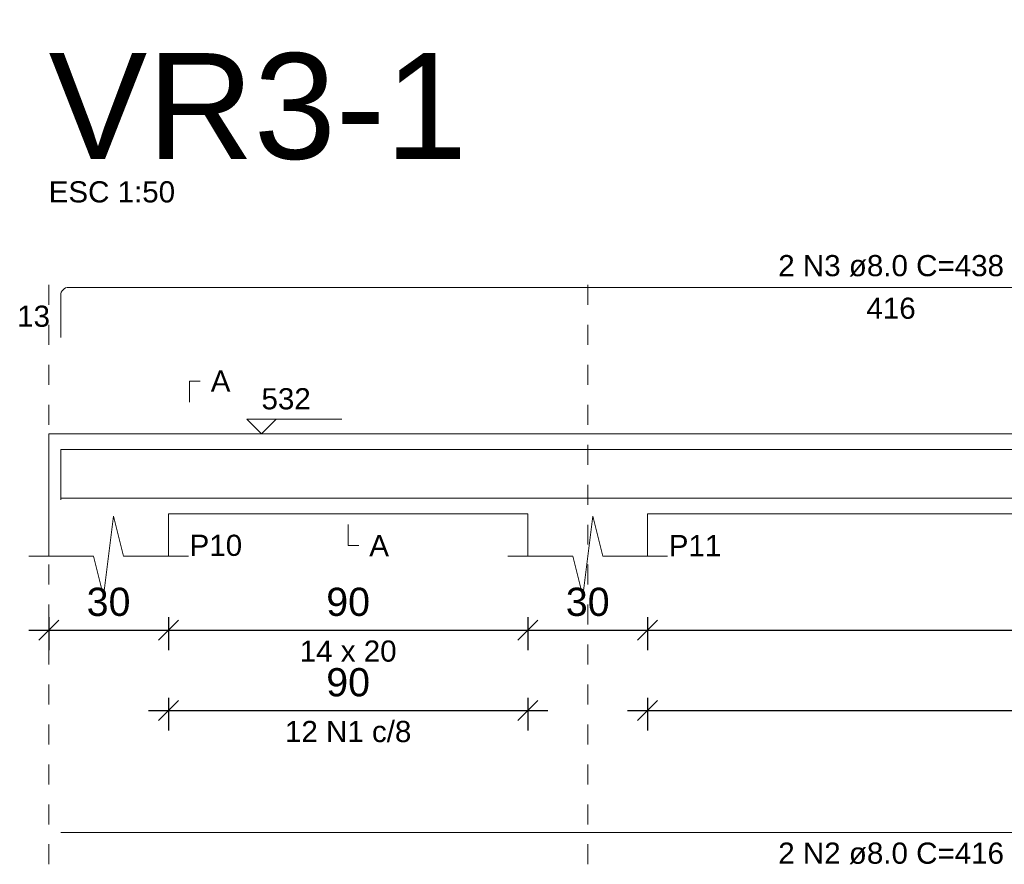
# Model space of a CAD drawing. Header units: millimetres. Extents: x 337 to 526, y -381 to -65.
# Tile 18 of 104: x 387.5 to 392.43, y -364.29 to -360.06. Entities that reach past the tile are written whole.
import ezdxf

# ---------------------------------------------------------------- set-up
doc = ezdxf.new("R2010")
doc.units = ezdxf.units.MM
doc.header["$MEASUREMENT"] = 0
doc.linetypes.add('Dashed', pattern=[0.75, 0.5, -0.25])
doc.layers.get('0').update_dxf_attribs({"lineweight": 5})
for name, color, linetype, lineweight in [('Descrição da armadura', 7, 'Continuous', 5), ('DT-Barras na forma', 1, 'Continuous', 20), ('DT-Barras rebatidas', 1, 'Continuous', 20), ('DT-Cotas', 7, 'Continuous', 5), ('DT-Forma', 5, 'Continuous', 5), ('DT-Pontilhado', 7, 'Dashed', 5), ('DT-Textos', 7, 'Continuous', 5), ('DT-Título', 102, 'Continuous', 20), ('Textos armaduras', 7, 'Continuous', 5)]:
    doc.layers.add(name, color=color, linetype=linetype, lineweight=lineweight)
doc.styles.add('Arial', font='arial.ttf')
doc.dimstyles.new('UM_50.000000', dxfattribs={"dimtxt": 0.18, "dimasz": 0.1, "dimexe": 0.1, "dimexo": 0.2, "dimgap": 0, "dimtad": 1, "dimtih": 1, "dimtoh": 1, "dimdec": 1, "dimlfac": 50, "dimzin": 0, "dimdsep": 46, "dimtxsty": 'Standard', "dimcen": 0.09, "dimdle": 0.1, "dimadec": 1, "dimazin": 2, "dimtfac": 1, "dimtdec": 4, "dimtofl": 0, "dimtmove": 0, "dimatfit": 3, "dimfxl": 1, "dimtolj": 1, "dimarcsym": 0})

# ---------------------------------------------------------------- blocks, each defined once
blk = doc.blocks.new('_Oblique')
at = {"color": 0, "linetype": 'ByBlock', "lineweight": -2}
blk.add_line((-0.5, -0.5), (0.5, 0.5), dxfattribs=at)
blk = doc.blocks.new('*D597')
at = {"layer": 'Defpoints', "color": 0, "transparency": 16777216}
for p in [(387.6412, -362.8491), (388.2412, -362.8491), (388.2412, -363.1139)]:
    blk.add_point(p, dxfattribs=at)
at = {"layer": 'DT-Cotas', "color": 0, "lineweight": -2, "transparency": 16777216}
for p, q in [((387.6412, -363.0491), (387.6412, -363.2139)), ((388.2412, -363.0491), (388.2412, -363.2139)), ((387.5412, -363.1139), (388.3412, -363.1139))]:
    blk.add_line(p, q, dxfattribs=at)
at = {"layer": 'DT-Cotas', "color": 0, "lineweight": -2, "transparency": 16777216, "xscale": 0.1, "yscale": 0.1, "zscale": 0.1, "rotation": 180}
blk.add_blockref('_Oblique', (387.6412, -363.1139), dxfattribs=at)
at = {"layer": 'DT-Cotas', "color": 0, "lineweight": -2, "transparency": 16777216, "xscale": 0.1, "yscale": 0.1, "zscale": 0.1}
blk.add_blockref('_Oblique', (388.2412, -363.1139), dxfattribs=at)
at = {"layer": 'DT-Cotas', "color": 7, "transparency": 16777216, "insert": (387.9412, -362.9727), "char_height": 0.1412, "attachment_point": 5, "rotation": 0.0057, "style": 'Arial'}
blk.add_mtext('\\A1;30', dxfattribs=at)
blk = doc.blocks.new('*D598')
at = {"layer": 'Defpoints', "color": 0, "transparency": 16777216}
for p in [(388.2412, -362.8491), (390.0414, -362.8491), (390.0414, -363.1139)]:
    blk.add_point(p, dxfattribs=at)
at = {"layer": 'DT-Cotas', "color": 0, "lineweight": -2, "transparency": 16777216}
for p, q in [((388.2412, -363.0491), (388.2412, -363.2139)), ((390.0414, -363.0491), (390.0414, -363.2139)), ((388.1412, -363.1139), (390.1414, -363.1139))]:
    blk.add_line(p, q, dxfattribs=at)
at = {"layer": 'DT-Cotas', "color": 0, "lineweight": -2, "transparency": 16777216, "xscale": 0.1, "yscale": 0.1, "zscale": 0.1, "rotation": 180}
blk.add_blockref('_Oblique', (388.2412, -363.1139), dxfattribs=at)
at = {"layer": 'DT-Cotas', "color": 0, "lineweight": -2, "transparency": 16777216, "xscale": 0.1, "yscale": 0.1, "zscale": 0.1}
blk.add_blockref('_Oblique', (390.0414, -363.1139), dxfattribs=at)
at = {"layer": 'DT-Cotas', "color": 7, "transparency": 16777216, "insert": (389.1413, -362.9727), "char_height": 0.1412, "attachment_point": 5, "rotation": 0.0057, "style": 'Arial'}
blk.add_mtext('\\A1;90', dxfattribs=at)
blk = doc.blocks.new('*D599')
at = {"layer": 'Defpoints', "color": 0, "transparency": 16777216}
for p in [(390.0414, -362.8491), (390.6414, -362.8491), (390.6414, -363.1139)]:
    blk.add_point(p, dxfattribs=at)
at = {"layer": 'DT-Cotas', "color": 0, "lineweight": -2, "transparency": 16777216}
for p, q in [((390.0414, -363.0491), (390.0414, -363.2139)), ((390.6414, -363.0491), (390.6414, -363.2139)), ((389.9414, -363.1139), (390.7414, -363.1139))]:
    blk.add_line(p, q, dxfattribs=at)
at = {"layer": 'DT-Cotas', "color": 0, "lineweight": -2, "transparency": 16777216, "xscale": 0.1, "yscale": 0.1, "zscale": 0.1, "rotation": 180}
blk.add_blockref('_Oblique', (390.0414, -363.1139), dxfattribs=at)
at = {"layer": 'DT-Cotas', "color": 0, "lineweight": -2, "transparency": 16777216, "xscale": 0.1, "yscale": 0.1, "zscale": 0.1}
blk.add_blockref('_Oblique', (390.6414, -363.1139), dxfattribs=at)
at = {"layer": 'DT-Cotas', "color": 7, "transparency": 16777216, "insert": (390.3414, -362.9727), "char_height": 0.1412, "attachment_point": 5, "rotation": 0.0057, "style": 'Arial'}
blk.add_mtext('\\A1;30', dxfattribs=at)
blk = doc.blocks.new('*D600')
at = {"layer": 'Defpoints', "color": 0, "transparency": 16777216}
for p in [(390.6414, -362.8491), (395.4812, -362.8491), (395.4812, -363.1139)]:
    blk.add_point(p, dxfattribs=at)
at = {"layer": 'DT-Cotas', "color": 0, "lineweight": -2, "transparency": 16777216}
for p, q in [((390.6414, -363.0491), (390.6414, -363.2139)), ((395.4812, -363.0491), (395.4812, -363.2139)), ((390.5414, -363.1139), (395.5812, -363.1139))]:
    blk.add_line(p, q, dxfattribs=at)
at = {"layer": 'DT-Cotas', "color": 0, "lineweight": -2, "transparency": 16777216, "xscale": 0.1, "yscale": 0.1, "zscale": 0.1, "rotation": 180}
blk.add_blockref('_Oblique', (390.6414, -363.1139), dxfattribs=at)
at = {"layer": 'DT-Cotas', "color": 0, "lineweight": -2, "transparency": 16777216, "xscale": 0.1, "yscale": 0.1, "zscale": 0.1}
blk.add_blockref('_Oblique', (395.4812, -363.1139), dxfattribs=at)
at = {"layer": 'DT-Cotas', "color": 7, "transparency": 16777216, "insert": (393.0613, -362.9727), "char_height": 0.1412, "attachment_point": 5, "rotation": 0.0057, "style": 'Arial'}
blk.add_mtext('\\A1;242', dxfattribs=at)
blk = doc.blocks.new('*D602')
at = {"layer": 'Defpoints', "color": 0, "transparency": 16777216}
for p in [(388.2412, -363.2516), (390.0414, -363.2516), (390.0414, -363.5163)]:
    blk.add_point(p, dxfattribs=at)
at = {"layer": 'DT-Cotas', "color": 0, "lineweight": -2, "transparency": 16777216}
for p, q in [((388.2412, -363.4516), (388.2412, -363.6163)), ((390.0414, -363.4516), (390.0414, -363.6163)), ((388.1412, -363.5163), (390.1414, -363.5163))]:
    blk.add_line(p, q, dxfattribs=at)
at = {"layer": 'DT-Cotas', "color": 0, "lineweight": -2, "transparency": 16777216, "xscale": 0.1, "yscale": 0.1, "zscale": 0.1, "rotation": 180}
blk.add_blockref('_Oblique', (388.2412, -363.5163), dxfattribs=at)
at = {"layer": 'DT-Cotas', "color": 0, "lineweight": -2, "transparency": 16777216, "xscale": 0.1, "yscale": 0.1, "zscale": 0.1}
blk.add_blockref('_Oblique', (390.0414, -363.5163), dxfattribs=at)
at = {"layer": 'DT-Cotas', "color": 7, "transparency": 16777216, "insert": (389.1413, -363.3751), "char_height": 0.1412, "attachment_point": 5, "rotation": 0.0057, "style": 'Arial'}
blk.add_mtext('\\A1;90', dxfattribs=at)
blk = doc.blocks.new('*D603')
at = {"layer": 'Defpoints', "color": 0, "transparency": 16777216}
for p in [(390.6414, -363.2516), (395.4812, -363.2516), (395.4812, -363.5163)]:
    blk.add_point(p, dxfattribs=at)
at = {"layer": 'DT-Cotas', "color": 0, "lineweight": -2, "transparency": 16777216}
for p, q in [((390.6414, -363.4516), (390.6414, -363.6163)), ((395.4812, -363.4516), (395.4812, -363.6163)), ((390.5414, -363.5163), (395.5812, -363.5163))]:
    blk.add_line(p, q, dxfattribs=at)
at = {"layer": 'DT-Cotas', "color": 0, "lineweight": -2, "transparency": 16777216, "xscale": 0.1, "yscale": 0.1, "zscale": 0.1, "rotation": 180}
blk.add_blockref('_Oblique', (390.6414, -363.5163), dxfattribs=at)
at = {"layer": 'DT-Cotas', "color": 0, "lineweight": -2, "transparency": 16777216, "xscale": 0.1, "yscale": 0.1, "zscale": 0.1}
blk.add_blockref('_Oblique', (395.4812, -363.5163), dxfattribs=at)
at = {"layer": 'DT-Cotas', "color": 7, "transparency": 16777216, "insert": (393.0613, -363.3751), "char_height": 0.1412, "attachment_point": 5, "rotation": 0.0057, "style": 'Arial'}
blk.add_mtext('\\A1;242', dxfattribs=at)

msp = doc.modelspace()

# ---------------------------------------------------------------- linework, layer by layer
at = {"layer": 'DT-Barras na forma'}
for points in [[(387.7012, -362.4612), (387.7012, -362.2094), (396.0212, -362.2094), (396.0212, -362.4612)], [(387.7012, -362.4534), (396.0212, -362.4534)]]:
    msp.add_lwpolyline(points, dxfattribs=at)
at = {"layer": 'DT-Barras rebatidas'}
for p, q in [((387.7412, -361.3975), (395.9812, -361.3975)), ((387.7012, -361.6493), (387.7012, -361.4375)), ((387.7012, -364.1267), (396.0212, -364.1267))]:
    msp.add_line(p, q, dxfattribs=at)
msp.add_arc((387.7412, -361.4375), 0.04, 90, 180, dxfattribs=at)
at = {"layer": 'DT-Forma', "linetype": 'Continuous'}
msp.add_line((387.6412, -362.5314), (387.6412, -362.1314), dxfattribs=at)
at = {"layer": 'DT-Forma'}
for p, q in [((387.6412, -362.1314), (388.2412, -362.1314)), ((388.2412, -362.1314), (390.0414, -362.1314)), ((390.0414, -362.1314), (390.6414, -362.1314)), ((390.6414, -362.1314), (395.4812, -362.1314)), ((387.6412, -362.5314), (387.6412, -362.7432)), ((387.9162, -362.9432), (387.9662, -362.5432)), ((387.9662, -362.5432), (388.0162, -362.7432)), ((388.2412, -362.7432), (388.2412, -362.5314)), ((388.2412, -362.5314), (390.0414, -362.5314)), ((390.0414, -362.5314), (390.0414, -362.7432)), ((390.3164, -362.9432), (390.3664, -362.5432)), ((390.3664, -362.5432), (390.4164, -362.7432)), ((390.6414, -362.7432), (390.6414, -362.5314)), ((390.6414, -362.5314), (395.4812, -362.5314)), ((387.5412, -362.7432), (387.8662, -362.7432)), ((387.8662, -362.7432), (387.9162, -362.9432)), ((388.0162, -362.7432), (388.3412, -362.7432)), ((389.9414, -362.7432), (390.2664, -362.7432)), ((390.2664, -362.7432), (390.3164, -362.9432)), ((390.4164, -362.7432), (390.7414, -362.7432))]:
    msp.add_line(p, q, dxfattribs=at)
at = {"layer": 'DT-Pontilhado', "ltscale": 0.2}
for p, q in [((387.6412, -364.2855), (387.6412, -361.2916)), ((390.3414, -364.2855), (390.3414, -361.2916))]:
    msp.add_line(p, q, dxfattribs=at)
at = {"layer": 'DT-Textos'}
for points in [[(388.3471, -361.9726), (388.3471, -361.8667), (388.4, -361.8667)], [(388.7812, -362.0573), (388.7071, -362.1314), (388.633, -362.0573), (389.1095, -362.0573)], [(389.1413, -362.5844), (389.1413, -362.6903), (389.1942, -362.6903)]]:
    msp.add_lwpolyline(points, dxfattribs=at)

# ---------------------------------------------------------------- texts
at = {"layer": 'Descrição da armadura', "linetype": 'Continuous', "char_height": 0.1059, "attachment_point": 8, "line_spacing_factor": 0.798, "style": 'Arial'}
for s, insert, width in [('2 N3 ø8.0 C=438', (391.8612, -361.3446), 2.267374), ('12 N1 c/8', (389.1413, -363.6752), 1.269695), ('2 N2 ø8.0 C=416', (391.8612, -364.2855), 2.267374)]:
    msp.add_mtext(s, dxfattribs=dict(at, insert=insert, width=width))
at = {"layer": 'DT-Textos', "char_height": 0.1059, "line_spacing_factor": 0.798, "style": 'Arial'}
for s, insert, width, attachment_point in [('ESC 1:50', (387.6412, -360.9739), 1.288964, 7), ('A', (388.453, -361.9196), 0.200858, 7), ('532', (388.7071, -362.0097), 0.50244, 7), ('P10', (388.3471, -362.7432), 0.535819, 7), ('A', (389.2472, -362.7432), 0.200858, 7), ('P11', (390.7473, -362.7432), 0.535819, 7), ('14 x 20', (389.1413, -363.2727), 0.987824, 8)]:
    msp.add_mtext(s, dxfattribs=dict(at, insert=insert, width=width, attachment_point=attachment_point))
at = {"layer": 'DT-Título', "insert": (387.6412, -360.7621), "char_height": 0.5295, "width": 4.267875, "attachment_point": 7, "line_spacing_factor": 0.798, "style": 'Arial'}
msp.add_mtext('VR3-1', dxfattribs=at)
at = {"layer": 'Textos armaduras', "linetype": 'Continuous', "char_height": 0.1059, "attachment_point": 7, "line_spacing_factor": 0.798, "style": 'Arial'}
for s, insert, width in [('416', (391.7374, -361.5564), 0.494929), ('13', (387.4832, -361.5964), 0.329953)]:
    msp.add_mtext(s, dxfattribs=dict(at, insert=insert, width=width))

# ---------------------------------------------------------------- dimensions: what is measured, and where the dimension line sits
at = {"layer": 'DT-Cotas'}
for base, p1, p2, picture, middle in [((388.2412, -363.1139), (387.6412, -362.8491), (388.2412, -362.8491), '*D597', (387.9412, -362.9727)), ((390.0414, -363.1139), (388.2412, -362.8491), (390.0414, -362.8491), '*D598', (389.1413, -362.9727)), ((390.6414, -363.1139), (390.0414, -362.8491), (390.6414, -362.8491), '*D599', (390.3414, -362.9727)), ((395.4812, -363.1139), (390.6414, -362.8491), (395.4812, -362.8491), '*D600', (393.0613, -362.9727)), ((390.0414, -363.5163), (388.2412, -363.2516), (390.0414, -363.2516), '*D602', (389.1413, -363.3751)), ((395.4812, -363.5163), (390.6414, -363.2516), (395.4812, -363.2516), '*D603', (393.0613, -363.3751))]:
    dim = msp.add_linear_dim(base=base, p1=p1, p2=p2, dimstyle='UM_50.000000', override={"dimtxt": 0.1412, "dimasz": 0.1, "dimexe": 0.1, "dimexo": 0.2, "dimtad": 1, "dimtih": 0, "dimtoh": 0, "dimdec": 1, "dimlfac": 50, "dimzin": 8, "dimtxsty": 'Arial', "dimblk": 'Oblique', "dimblk1": 'Oblique', "dimblk2": 'Oblique', "dimsah": 1, "dimdle": 0.1, "dimse1": 0, "dimse2": 0, "dimclrt": 7, "dimadec": 1, "dimazin": 3, "dimtmove": 2, "dimldrblk": 'Oblique'}, dxfattribs=at)
    dim.commit()
    dim.dimension.update_dxf_attribs({"geometry": picture, "text_midpoint": middle, "dimtype": 160, "text_rotation": 0.0057})

doc.saveas('drawing.dxf')
